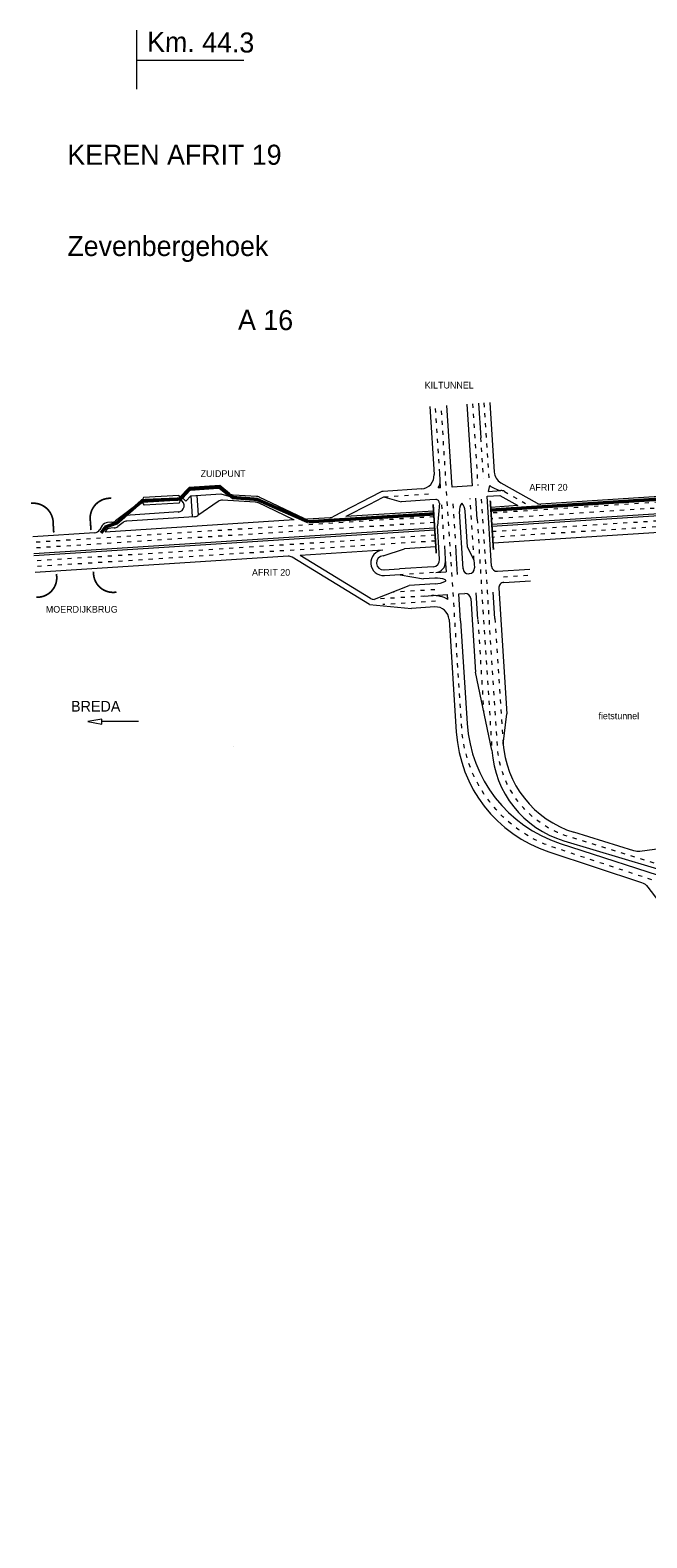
# Model space of a CAD drawing. Header units: metres. Extents: x 534 to 3459, y -2348 to -1406.
# Tile 2 of 7: x 2640 to 2823, y -1895 to -1448. Entities that reach past the tile are written whole.
import ezdxf

# ---------------------------------------------------------------- set-up
doc = ezdxf.new("R2010")
doc.units = ezdxf.units.M
doc.linetypes.add('ACAD_ISO03W100', pattern=[30, 12, -18])
doc.layers.get('0').update_dxf_attribs({"lineweight": 0})
for name, color, linetype, lineweight in [('deelstrepen', 8, 'ACAD_ISO03W100', 0), ('Kunstwerk', 7, 'Continuous', 0), ('RW-MARK', 7, 'Continuous', 0), ('Spoorweg solid', 7, 'Continuous', 0), ('Strooi niet strooien', 10, 'Continuous', 0), ('Strooi WEL', 90, 'Continuous', 0), ('Text', 7, 'Continuous', 0)]:
    doc.layers.add(name, color=color, linetype=linetype, lineweight=lineweight)

# ---------------------------------------------------------------- blocks, each defined once
blk = doc.blocks.new('PIJL', base_point=(0, 0, -0.1))
at = {"color": 0}
for p, q in [((0, 0), (5.45, 0)), ((7.5, 0), (5.45, 0.375)), ((5.45, 0.375), (5.45, -0.375)), ((5.45, -0.375), (7.5, 0))]:
    blk.add_line(p, q, dxfattribs=at)
blk = doc.blocks.new('Pijl 1')
at = {"layer": 'Text', "xscale": 2, "yscale": 2, "zscale": 2, "rotation": 180}
blk.add_blockref('PIJL', (20, 0), dxfattribs=at)

msp = doc.modelspace()

# ---------------------------------------------------------------- linework, layer by layer
at = {"layer": 'deelstrepen', "linetype": 'ACAD_ISO03W100', "ltscale": 0.1}
for p, q in [((2771.45, -1558.53), (2773, -1582.72)), ((2774.84, -1558.31), (2776.26, -1580.5)), ((2761.72, -1579.12), (2760.45, -1559.23)), ((2773.8, -1568.63), (2774.57, -1580.61)), ((2758.42, -1585.35), (2745.46, -1586.18)), ((2895.53, -1583.33), (2776.95, -1590.93)), ((2894.19, -1585.12), (2777.06, -1592.62)), ((2780.91, -1584.51), (2788.01, -1588.52)), ((2762.97, -1598.63), (2762.22, -1586.81)), ((2766.36, -1598.41), (2765.62, -1586.95)), ((2771.88, -1604.78), (2770.71, -1586.63)), ((2892.18, -1589.07), (2777.3, -1596.43)), ((2760, -1592.02), (2641.19, -1599.63)), ((2760.11, -1593.71), (2641.29, -1601.32)), ((2891.72, -1590.79), (2777.41, -1598.12)), ((2760.36, -1597.51), (2641.54, -1605.13)), ((2760.46, -1599.21), (2641.65, -1606.82)), ((2759.91, -1608.54), (2749.95, -1609.18)), ((2780.61, -1609.77), (2788.56, -1609.26)), ((2760.34, -1615.33), (2742.35, -1616.48)), ((2760.45, -1617.03), (2744.87, -1618.03)), ((2760.24, -1613.63), (2747.5, -1614.45)), ((2773.01, -1622.52), (2774.75, -1649.64)), ((2778.1, -1622.19), (2780.49, -1659.44))]:
    msp.add_line(p, q, dxfattribs=at)
at = {"layer": 'deelstrepen', "linetype": 'ACAD_ISO03W100', "ltscale": 0.1, "flags": 128}
for points in [[(3232.6, -1894.55), (3164.73, -1894.55, -0.090262), (3143.59, -1890.7, -0.025047), (3138.08, -1888.31, -0.08775), (3121.25, -1875.91), (3067.11, -1818.99, 0.078307), (3017.69, -1781.1), (2945.82, -1742.05, 0.047368), (2911.04, -1727.22), (2832.33, -1702.14), (2795.65, -1690.04, -0.306108), (2768.26, -1654.61), (2762.14, -1559.13)], [(2833.88, -1697.3), (2799.89, -1686.78, -0.311161), (2778.82, -1660.04), (2775.9, -1614.33), (2774.11, -1586.41)]]:
    msp.add_lwpolyline(points, format="xyb", dxfattribs=at)
for points in [[(2772.81, -1592.7), (2774.2, -1614.44), (2777.2, -1661.2)], [(2700.72, -1660.11), (2700.71, -1660.04)]]:
    msp.add_lwpolyline(points, dxfattribs=at)
at = {"layer": 'Kunstwerk', "const_width": 0.5}
for points in [[(2640.55, -1588.03, -0.458083), (2647.14, -1594.16), (2647.3, -1596.69)], [(2664.33, -1586.54, 0.479665), (2658.17, -1593.45), (2658.33, -1595.98)], [(2659.11, -1608.25, 0.487821), (2665.89, -1614.34)], [(2642.14, -1615.86, 0.487821), (2648.08, -1608.96)]]:
    msp.add_lwpolyline(points, format="xyb", dxfattribs=at)
at = {"layer": 'Kunstwerk', "ltscale": 0.1, "const_width": 0.5}
for points in [[(2760.7, -1602.89), (2759.77, -1588.33)], [(2777.65, -1601.81), (2776.71, -1587.24)]]:
    msp.add_lwpolyline(points, dxfattribs=at)
at = {"layer": 'RW-MARK'}
for p, q in [((2769.75, -1558.64), (2771.3, -1582.83)), ((2773.2, -1558.39), (2773.86, -1568.63)), ((2776.54, -1558.2), (2777.85, -1578.76)), ((2758.76, -1559.34), (2760.05, -1579.54)), ((2765.38, -1583.21), (2763.83, -1559.02)), ((2762, -1583.42), (2761.72, -1579.12)), ((2684.38, -1585.69), (2673.95, -1586.36)), ((2684.43, -1586.54), (2687.4, -1583.36)), ((2685.58, -1586.56), (2687.79, -1584.18)), ((2696.58, -1582.77), (2687.4, -1583.36)), ((2696.32, -1583.63), (2687.79, -1584.18)), ((2687.92, -1585.82), (2696.83, -1585.25)), ((2689.75, -1585.71), (2690.12, -1591.55)), ((2699.25, -1585.91), (2696.32, -1583.63)), ((2699.43, -1585.13), (2696.58, -1582.77)), ((2696.83, -1585.25), (2699.25, -1585.91)), ((2707.46, -1585.97), (2700.59, -1585.58)), ((2744.19, -1584.73), (2729.99, -1592.07)), ((2756.31, -1583.79), (2744.98, -1584.51)), ((2762, -1583.42), (2761.27, -1583.47)), ((2771.3, -1582.83), (2765.38, -1583.21)), ((2775.78, -1585.94), (2779.56, -1585.7)), ((2776.18, -1584.49), (2776.54, -1582.78)), ((2776.18, -1584.49), (2779.8, -1584.26)), ((2779.56, -1585.7), (2784.91, -1588.72)), ((2779.88, -1581.98), (2790.59, -1588.03)), ((2843.36, -1584.97), (2791.7, -1588.29)), ((2673.58, -1587.24), (2665.65, -1593.24)), ((2673.61, -1587.8), (2668.57, -1591.62)), ((2684.43, -1586.54), (2673.58, -1587.24)), ((2684.89, -1587.08), (2673.61, -1587.8)), ((2684.52, -1587.95), (2674.09, -1588.62)), ((2685.58, -1586.56), (2686.42, -1587.41)), ((2687.92, -1585.82), (2686.42, -1587.41)), ((2687.92, -1585.82), (2688.31, -1591.95)), ((2696.08, -1587.45), (2689.97, -1591.66)), ((2707.03, -1587.65), (2697.32, -1587.1)), ((2718.5, -1592.98), (2707.78, -1587.84)), ((2721.51, -1592.53), (2708.21, -1586.17)), ((2745.05, -1586.25), (2744.67, -1586.4)), ((2745.46, -1586.18), (2745.05, -1586.25)), ((2745.46, -1586.18), (2750.27, -1587.57)), ((2758.83, -1587.02), (2750.27, -1587.57)), ((2760.55, -1586.91), (2758.83, -1587.02)), ((2761.61, -1588), (2761.03, -1594.73)), ((2772.81, -1592.7), (2772.41, -1586.52)), ((2777.11, -1606.69), (2775.78, -1585.94)), ((2784.91, -1588.72), (2776.84, -1589.24)), ((2893.02, -1586.89), (2777.17, -1594.31)), ((2892.75, -1587.47), (2777.2, -1594.88)), ((2661.7, -1594.65), (2660.95, -1595.83)), ((2718.54, -1592.97), (2662.5, -1596.56)), ((2664.57, -1593.64), (2663.26, -1593.72)), ((2667.86, -1593.7), (2666.27, -1594.9)), ((2684.24, -1590.61), (2668.57, -1591.62)), ((2688.97, -1592.01), (2668.93, -1593.3)), ((2729.2, -1592.29), (2722.5, -1592.72)), ((2759.89, -1590.32), (2733.84, -1591.99)), ((2761.55, -1602.84), (2761.03, -1594.73)), ((2768.64, -1607.4), (2767.55, -1590.47)), ((2769.92, -1600.9), (2769.25, -1590.36)), ((2879.94, -1593.25), (2777.52, -1599.81)), ((2659.39, -1596.76), (2641.08, -1597.94)), ((2760.22, -1595.4), (2641.4, -1603.01)), ((2760.26, -1595.96), (2641.44, -1603.58)), ((2662.68, -1596.29), (2662.5, -1596.56)), ((2665.19, -1595.3), (2664.24, -1595.36)), ((2744.82, -1601.91), (2720.39, -1603.47)), ((2741.17, -1616.19), (2720.39, -1603.47)), ((2744.93, -1603.6), (2751.3, -1601.49)), ((2760.57, -1600.9), (2751.3, -1601.49)), ((2761.67, -1604.72), (2761.55, -1602.84)), ((2771.88, -1604.78), (2769.92, -1600.9)), ((2716.81, -1603.7), (2641.75, -1608.51)), ((2740.91, -1618.03), (2717.98, -1603.99)), ((2745.2, -1607.78), (2749.84, -1607.49)), ((2759.8, -1606.85), (2749.84, -1607.49)), ((2771.88, -1604.78), (2772.03, -1607.18)), ((2778.81, -1608.18), (2788.45, -1607.57)), ((2742.35, -1616.48), (2752.66, -1612.42)), ((2749.95, -1609.18), (2745.31, -1609.48)), ((2749.95, -1609.18), (2756.88, -1610.44)), ((2760.4, -1611.92), (2752.66, -1612.42)), ((2760.29, -1610.22), (2756.88, -1610.44)), ((2760.6, -1608.5), (2763.59, -1608.3)), ((2770.34, -1608.89), (2770.54, -1608.88)), ((2780.72, -1611.47), (2788.67, -1610.96)), ((2767.92, -1622.85), (2767.41, -1614.88)), ((2770.91, -1616.26), (2772.31, -1638.07)), ((2773.01, -1622.41), (2772.51, -1614.55)), ((2778.1, -1622.19), (2777.6, -1614.33)), ((2779.23, -1613.17), (2781.61, -1650.42)), ((2740.91, -1618.03), (2753.34, -1619.19)), ((2760.25, -1618.74), (2753.34, -1619.19)), ((2764.5, -1622.48), (2766.64, -1655.86)), ((2767.92, -1622.85), (2769.88, -1653.32)), ((2777.2, -1661.2), (2772.31, -1638.07)), ((2780.49, -1659.44), (2781.61, -1650.42)), ((2798.53, -1688.02), (2833.49, -1698.49)), ((2797.43, -1688.81), (2832.91, -1700.33))]:
    msp.add_line(p, q, dxfattribs=at)
for points in [[(2744.67, -1586.4), (2740.91, -1588.34), (2733.84, -1591.99)], [(2763.1, -1600.62), (2763.36, -1604.62), (2763.59, -1608.3)], [(2767.04, -1609.1), (2766.74, -1604.4), (2766.49, -1600.41)]]:
    msp.add_lwpolyline(points, dxfattribs=at)
for points in [[(2843.78, -1690.59), (2842.91, -1690.31, 0.111284), (2833.41, -1689.48), (2821.02, -1691.16, -0.109208), (2819.3, -1691.02), (2801.51, -1685.51)], [(2794.04, -1691.29), (2821.51, -1700.34, -0.152553), (2823.45, -1701.73), (2826.7, -1706.03, 0.155073), (2837.42, -1713.62), (2844.23, -1715.79, -0.281431), (2846.96, -1718.95), (2848.38, -1727.46)]]:
    msp.add_lwpolyline(points, format="xyb", dxfattribs=at)
for centre, radius, start, end in [((2756.06, -1579.79), 4, 273.6669, 3.6669), ((2757.86, -1581.38), 4, 328.4892, 3.6669), ((2781.85, -1578.5), 4, 183.6669, 240.546), ((2683.25, -1586.9), 1.65, 320.4453, 46.8885), ((2700.7, -1583.59), 2, 230.3291, 266.7672), ((2745.11, -1586.51), 2, 93.6669, 117.3234), ((2781.92, -1575.25), 9.25, 234.4144, 256.723), ((2779.93, -1586.25), 2, 60.546, 93.6669), ((2675.22, -1587.41), 1.65, 140.4453, 226.8885), ((2684.1, -1588.76), 1.86, 273.1894, 64.8823), ((2697.21, -1589.1), 2, 86.7672, 124.6074), ((2706.91, -1589.65), 2, 64.4306, 86.7672), ((2707.34, -1587.97), 2, 64.4306, 86.7672), ((2760.61, -1587.91), 1, 355.0972, 93.6669), ((2771.54, -1590.22), 4, 145.6194, 183.6669), ((2765.26, -1590.62), 4, 3.6669, 41.7144), ((2663.39, -1595.72), 2, 93.6669, 147.7786), ((2664.44, -1591.64), 2, 273.6669, 307.1159), ((2669.06, -1595.29), 2, 93.6669, 127.1159), ((2688.84, -1590.02), 2, 273.6669, 304.6074), ((2722.37, -1590.72), 2, 244.4306, 273.6669), ((2729.07, -1590.29), 2, 273.6669, 297.3234), ((2659.26, -1594.77), 2, 273.6669, 327.7786), ((2664.37, -1597.36), 2, 93.6669, 147.7786), ((2665.06, -1593.31), 2, 273.6669, 307.1159), ((2745.07, -1605.69), 3.79, 93.6669, 273.6669), ((2745.07, -1605.69), 2.09, 93.6669, 273.6669), ((2716.93, -1605.7), 2, 58.5388, 93.6669), ((2759.67, -1604.85), 2, 273.6669, 3.6669), ((2760.41, -1605.51), 3, 273.7361, 3.6669), ((2770.23, -1607.29), 1.6, 183.6669, 273.6669), ((2770.43, -1607.28), 1.6, 273.6669, 3.6669), ((2778.71, -1606.59), 1.6, 183.6669, 273.6669), ((2760.84, -1617.03), 6.83, 68.0573, 94.6557), ((2760.08, -1605.1), 6.83, 272.6781, 299.2765), ((2763.32, -1610.88), 0.2, 299.2765, 68.0573), ((2780.82, -1613.07), 1.6, 93.6669, 183.6669), ((2742.22, -1614.49), 2, 238.5388, 273.6669), ((2769.31, -1616.36), 1.6, 3.6669, 93.6669), ((2760.51, -1622.73), 4, 3.6669, 93.6669), ((2806.56, -1653.3), 40, 183.6669, 251.7642), ((2809.79, -1650.76), 40, 183.6669, 251.9995), ((2807.13, -1659.29), 30, 183.6669, 253.3301), ((2810.39, -1656.86), 30, 183.6669, 252.7951)]:
    msp.add_arc(centre, radius, start, end, dxfattribs=at)
at = {"layer": 'Spoorweg solid'}
for p, q in [((2756.89, -1615.55), (2764.03, -1615.09)), ((2764.12, -1616.55), (2764.03, -1615.09)), ((2767.41, -1614.88), (2769.21, -1614.76))]:
    msp.add_line(p, q, dxfattribs=at)
at = {"layer": 'Spoorweg solid', "ltscale": 0.1}
msp.add_arc((2791.57, -1586.29), 2, 240.546, 273.6669, dxfattribs=at)
at = {"layer": 'Spoorweg solid'}
msp.add_arc((2759.94, -1623.37), 8, 58.4892, 93.6669, dxfattribs=at)
at = {"layer": 'Strooi niet strooien', "linetype": 'ACAD_ISO03W100', "ltscale": 0.1, "const_width": 1}
msp.add_lwpolyline([(2957.62, -1574.9), (2951.33, -1575.16, -0.092796), (2942.49, -1573.88, -0.034326), (2933.84, -1570.25, 0.062561), (2931.2, -1569.32, 0.054816), (2920.5, -1568.18, 0.100002), (2910.67, -1570.2, 0.041971), (2902.33, -1574.6, 0.040883), (2897.67, -1578.15, -0.086438), (2894.9, -1579.9, 0.000468), (2890.55, -1581.68, -0.090118), (2882.5, -1583.4), (2843.02, -1585.75), (2776.9, -1590.07)], format="xyb", dxfattribs=at)
msp.add_lwpolyline([(2759.95, -1591.18), (2722.73, -1593.52)], dxfattribs=at)
at = {"layer": 'Strooi WEL', "linetype": 'ACAD_ISO03W100', "const_width": 1}
msp.add_lwpolyline([(2722.73, -1593.52), (2707.57, -1586.88), (2700.34, -1586.32), (2696.43, -1583.22), (2687.55, -1583.86), (2684.89, -1586.77), (2673.58, -1587.24), (2666.02, -1593.86), (2662.73, -1595.02), (2661.31, -1596.82)], dxfattribs=at)
at = {"layer": 'Text'}
for p, q in [((2671.92, -1465.34), (2671.94, -1447.85)), ((2671.93, -1456.71), (2703.7, -1456.74))]:
    msp.add_line(p, q, dxfattribs=at)

# ---------------------------------------------------------------- block references
msp.add_blockref('Pijl 1', (2652.42, -1652.71), dxfattribs=at)

# ---------------------------------------------------------------- texts
for s, p in [('Km. 44.3', (2674.97, -1454.26)), ('A 16', (2701.92, -1536.61))]:
    msp.add_text(s, height=5.934, rotation=359.5721, dxfattribs=at).set_placement(p)
for s, height, p in [('KEREN AFRIT 19', 5.9344, (2651.34, -1487.72)), ('Zevenbergehoek', 5.9344, (2651.34, -1514.77)), ('KILTUNNEL', 1.978, (2757.25, -1554.02)), ('ZUIDPUNT', 1.978, (2690.83, -1580.22)), ('AFRIT 20', 1.978, (2788.31, -1584.26)), ('AFRIT 20', 1.978, (2706.07, -1609.5)), ('MOERDIJKBRUG', 1.9781, (2644.95, -1620.43)), ('BREDA', 3.179, (2652.42, -1649.76)), ('fietstunnel', 1.9781, (2808.77, -1652.01))]:
    msp.add_text(s, height=height, dxfattribs=at).set_placement(p)

doc.saveas('drawing.dxf')
